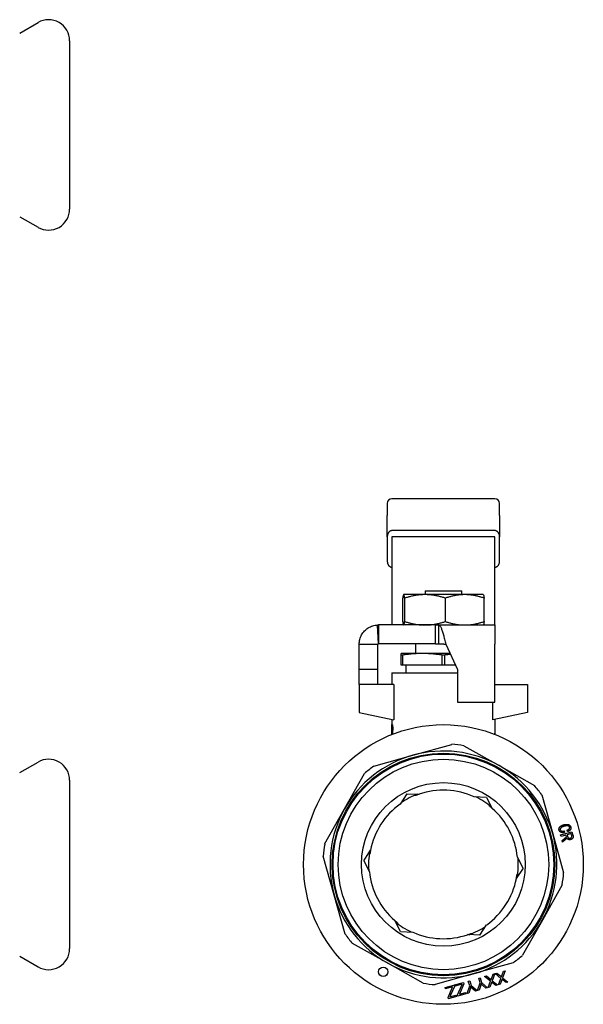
# Model space of a CAD drawing. Header units: millimetres. Extents: x 57 to 3742, y 34 to 384.
# Tile 11 of 11: x 387 to 507, y 166 to 377. Entities that reach past the tile are written whole.
import ezdxf

# ---------------------------------------------------------------- set-up
doc = ezdxf.new("R2010")
doc.units = ezdxf.units.MM
doc.layers.add('DETAIL', color=2, linetype='Continuous')

msp = doc.modelspace()

# ---------------------------------------------------------------- linework, layer by layer
at = {"layer": 'DETAIL'}
for p, q in [((386.86, 373.72), (390.78, 375.98)), ((397.53, 372.08), (397.53, 336.08)), ((386.86, 334.45), (390.78, 332.19)), ((488.43, 274.16), (466.43, 274.16)), ((465.43, 273.16), (465.43, 270.58)), ((489.43, 270.58), (489.43, 273.16)), ((465.43, 266.04), (465.43, 270.58)), ((489.43, 270.58), (489.43, 266.04)), ((465.43, 266.04), (465.43, 260.82)), ((488.43, 267.34), (466.43, 267.34)), ((488.43, 266.04), (466.43, 266.04)), ((466.43, 266.04), (466.43, 248.79)), ((488.43, 248.79), (488.43, 266.04)), ((489.43, 260.82), (489.43, 266.04)), ((468.72, 247.92), (468.72, 252.9)), ((468.93, 253.66), (468.92, 253.65)), ((473.5, 253.66), (468.93, 253.66)), ((468.93, 253.66), (468.93, 253.66)), ((469.15, 247.92), (469.15, 252.9)), ((481.99, 253.66), (473.5, 253.66)), ((473.53, 254.46), (473.52, 253.66)), ((473.53, 254.46), (481.33, 254.46)), ((477.85, 247.92), (477.85, 252.9)), ((481.33, 253.66), (481.33, 254.46)), ((485.93, 253.66), (481.99, 253.66)), ((485.93, 253.66), (485.93, 253.65)), ((486.13, 247.92), (486.13, 252.9)), ((466.43, 248.79), (466.43, 247.33)), ((488.43, 247.16), (488.43, 248.79)), ((463.52, 243.16), (463.35, 247.15)), ((475.76, 247.16), (463.53, 247.16)), ((463.53, 247.16), (463.53, 246.3)), ((468.93, 247.16), (468.92, 247.16)), ((475.76, 247.16), (488.43, 247.16)), ((475.76, 245.69), (475.76, 247.16)), ((476.43, 243.16), (476.43, 247.16)), ((485.93, 247.16), (485.93, 247.16)), ((488.43, 247.16), (488.43, 243.06)), ((463.53, 246.3), (463.53, 243.16)), ((475.76, 243.16), (475.76, 245.69)), ((459.43, 243.06), (461.43, 243.06)), ((459.43, 237.66), (459.43, 243.06)), ((461.43, 243.06), (463.43, 243.06)), ((463.43, 237.66), (463.43, 243.06)), ((475.76, 243.16), (463.53, 243.16)), ((471.43, 243.16), (471.43, 241.06)), ((477.92, 243.06), (480.43, 237.66)), ((488.43, 230.66), (488.43, 243.06)), ((468.43, 240.72), (468.43, 241.06)), ((472.93, 241.06), (468.43, 241.06)), ((468.43, 238.56), (468.43, 240.72)), ((468.68, 240.72), (468.43, 240.72)), ((468.68, 240.72), (468.68, 238.56)), ((478.85, 241.06), (472.93, 241.06)), ((477.17, 238.56), (477.17, 240.72)), ((477.68, 240.72), (477.17, 240.72)), ((477.68, 240.72), (477.68, 238.56)), ((468.68, 238.56), (468.43, 238.56)), ((477.17, 238.56), (468.68, 238.56)), ((469.43, 236.96), (469.43, 238.56)), ((477.68, 238.56), (477.17, 238.56)), ((480.01, 238.56), (477.68, 238.56)), ((463.43, 237.66), (459.43, 237.66)), ((459.43, 234.46), (459.43, 237.66)), ((463.43, 234.46), (463.43, 237.66)), ((466.43, 236.96), (480.43, 236.96)), ((466.43, 236.96), (466.43, 234.46)), ((480.43, 237.66), (480.43, 230.66)), ((466.84, 234.46), (459.43, 234.46)), ((459.43, 234.46), (459.43, 228.46)), ((466.84, 234.46), (466.84, 226.87)), ((488.43, 234.46), (495.43, 234.46)), ((495.43, 234.46), (495.43, 228.46)), ((480.43, 230.66), (488.43, 230.66)), ((488.01, 226.87), (488.01, 230.66)), ((459.43, 228.46), (466.84, 226.87)), ((495.43, 228.46), (488.01, 226.87)), ((466.42, 225.88), (466.46, 225.88)), ((466.42, 223.76), (466.42, 225.88)), ((466.42, 225.55), (466.42, 224.51)), ((466.42, 225.55), (466.45, 225.55)), ((466.43, 226.96), (466.43, 225.88)), ((466.43, 225.55), (466.43, 224.51)), ((466.46, 225.88), (466.47, 225.88)), ((488.43, 226.96), (488.43, 224.69)), ((466.42, 224.51), (466.46, 224.51)), ((466.42, 224.18), (466.42, 223.76)), ((466.42, 224.18), (466.45, 224.18)), ((466.43, 224.18), (466.43, 223.76)), ((466.49, 224.23), (466.5, 224.23)), ((466.58, 225.02), (466.59, 225.02)), ((488.43, 224.69), (488.43, 223.76)), ((470.88, 219.31), (479.22, 221.64)), ((481.76, 221.34), (489.31, 217.1)), ((462.54, 216.97), (470.88, 219.31)), ((386.86, 215.59), (390.78, 217.85)), ((489.31, 217.1), (496.86, 212.85)), ((456.29, 207.84), (460.53, 215.39)), ((397.53, 213.96), (397.53, 177.96)), ((469.62, 211.09), (468.19, 208.87)), ((469.62, 211.09), (472.26, 210.97)), ((471.56, 210.71), (471.23, 210.71)), ((498.44, 210.84), (500.78, 202.5)), ((486.63, 210.29), (483.99, 210.41)), ((486.63, 210.29), (487.84, 207.94)), ((487.27, 208.42), (487.1, 208.7)), ((452.04, 200.29), (456.29, 207.84)), ((500.78, 202.5), (503.11, 194.16)), ((502.48, 202.27), (504.9, 202.95)), ((502.57, 201.94), (502.48, 202.27)), ((503.62, 202.24), (502.57, 201.94)), ((503.25, 203.14), (503.34, 202.82)), ((503.72, 201.88), (503.62, 202.24)), ((503.95, 202.99), (503.86, 203.32)), ((504.74, 202.55), (503.87, 202.31)), ((503.87, 202.31), (503.98, 201.91)), ((504.83, 202.24), (504.74, 202.55)), ((504.9, 202.95), (505.1, 202.23)), ((502.81, 201.08), (503.72, 201.88)), ((502.91, 200.71), (502.81, 201.08)), ((503.85, 201.56), (502.91, 200.71)), ((460.41, 196.76), (461.84, 198.99)), ((461.72, 198.25), (461.55, 197.96)), ((454.08, 189.41), (451.74, 197.75)), ((460.41, 196.76), (461.63, 194.41)), ((494.44, 195.15), (493.23, 197.5)), ((494.44, 195.15), (493.01, 192.93)), ((493.13, 193.67), (493.3, 193.95)), ((502.81, 191.62), (498.57, 184.07)), ((456.41, 181.07), (454.08, 189.41)), ((468.22, 181.63), (467.01, 183.98)), ((467.59, 183.5), (467.75, 183.21)), ((498.57, 184.07), (494.32, 176.53)), ((468.22, 181.63), (470.87, 181.5)), ((483.3, 181.21), (483.63, 181.21)), ((485.24, 180.82), (486.67, 183.05)), ((465.54, 174.82), (457.99, 179.06)), ((485.24, 180.82), (482.59, 180.95)), ((386.86, 176.32), (390.78, 174.06)), ((473.09, 170.57), (465.54, 174.82)), ((492.31, 174.94), (483.97, 172.61)), ((488.46, 172.62), (488.85, 172.73)), ((488.85, 172.73), (489.69, 172.05)), ((489.91, 172.13), (490.27, 173.13)), ((490.65, 173.23), (490.08, 171.73)), ((490.27, 173.13), (490.65, 173.23)), ((483.97, 172.61), (475.63, 170.27)), ((479.82, 170.2), (481.71, 170.73)), ((481.71, 170.73), (481.8, 170.43)), ((482.75, 171.02), (483.07, 171.11)), ((483.04, 170.01), (482.75, 171.02)), ((483.07, 171.11), (483.36, 170.1)), ((484.69, 168.98), (485.26, 170.63)), ((484.98, 171.64), (485.29, 171.73)), ((485.26, 170.63), (484.98, 171.64)), ((485.29, 171.73), (485.58, 170.72)), ((485.58, 170.72), (486.88, 169.6)), ((486.24, 172), (486.63, 172.11)), ((487.5, 170.99), (486.24, 172)), ((486.63, 172.11), (487.47, 171.42)), ((486.97, 169.62), (487.5, 170.99)), ((487.69, 171.5), (488.05, 172.5)), ((488.43, 172.61), (487.86, 171.11)), ((487.86, 171.11), (488.99, 170.19)), ((488.62, 170.08), (488.01, 170.58)), ((488.05, 172.5), (488.43, 172.61)), ((489.72, 171.61), (488.46, 172.62)), ((489.2, 170.25), (489.72, 171.61)), ((489.84, 171.11), (489.54, 170.34)), ((490.08, 171.73), (491.21, 170.81)), ((490.84, 170.71), (490.23, 171.2)), ((491.21, 170.81), (490.84, 170.71)), ((477.79, 169.63), (479.68, 170.16)), ((477.87, 169.34), (477.79, 169.63)), ((479.39, 169.77), (477.87, 169.34)), ((478.42, 167.53), (479.29, 169.56)), ((479.76, 169.86), (478.96, 167.99)), ((479.29, 169.56), (479.39, 169.77)), ((479.68, 170.16), (479.76, 169.86)), ((479.9, 169.92), (479.82, 170.2)), ((481.43, 170.34), (479.9, 169.92)), ((480.45, 168.1), (481.33, 170.13)), ((480.83, 168.21), (482.17, 168.58)), ((481.8, 170.43), (481, 168.56)), ((481.33, 170.13), (481.43, 170.34)), ((482.17, 168.58), (482.24, 168.3)), ((482.47, 168.36), (483.04, 170.01)), ((482.84, 168.46), (482.47, 168.36)), ((483.11, 169.3), (482.84, 168.46)), ((483.36, 170.1), (484.66, 168.98)), ((484.28, 168.87), (483.6, 169.46)), ((484.66, 168.98), (484.28, 168.87)), ((485.06, 169.09), (484.69, 168.98)), ((485.33, 169.92), (485.06, 169.09)), ((486.5, 169.49), (485.83, 170.08)), ((486.88, 169.6), (486.5, 169.49)), ((487.32, 169.72), (486.97, 169.62)), ((487.62, 170.49), (487.32, 169.72)), ((488.99, 170.19), (488.62, 170.08)), ((489.54, 170.34), (489.2, 170.25)), ((478.5, 167.25), (478.42, 167.53)), ((480.21, 167.73), (478.5, 167.25)), ((478.79, 167.63), (480.13, 168.01)), ((480.13, 168.01), (480.21, 167.73)), ((480.53, 167.82), (480.45, 168.1)), ((482.24, 168.3), (480.53, 167.82))]:
    msp.add_line(p, q, dxfattribs=at)
at = {"layer": 'DETAIL', "flags": 128}
for points in [[(466.43, 267.34), (466.37, 267.34), (466.31, 267.33), (466.24, 267.32), (466.18, 267.3), (466.12, 267.28), (466.06, 267.25), (466, 267.22), (465.94, 267.18), (465.88, 267.13), (465.82, 267.08), (465.77, 267.02), (465.72, 266.96), (465.67, 266.89), (465.63, 266.82), (465.59, 266.75), (465.55, 266.68), (465.52, 266.6), (465.5, 266.52), (465.47, 266.44), (465.46, 266.36), (465.44, 266.27), (465.43, 266.19), (465.43, 266.11), (465.43, 266.04)], [(489.43, 266.04), (489.42, 266.11), (489.42, 266.19), (489.41, 266.27), (489.4, 266.36), (489.38, 266.44), (489.36, 266.52), (489.33, 266.6), (489.3, 266.68), (489.26, 266.75), (489.22, 266.82), (489.18, 266.89), (489.13, 266.96), (489.08, 267.02), (489.03, 267.08), (488.97, 267.13), (488.92, 267.18), (488.86, 267.22), (488.79, 267.25), (488.73, 267.28), (488.67, 267.3), (488.61, 267.32), (488.55, 267.33), (488.49, 267.34), (488.43, 267.34)], [(465.43, 260.82), (465.43, 260.74), (465.43, 260.66), (465.44, 260.58), (465.46, 260.5), (465.47, 260.41), (465.5, 260.33), (465.52, 260.25), (465.55, 260.18), (465.59, 260.1), (465.63, 260.03), (465.67, 259.96), (465.72, 259.89), (465.77, 259.83), (465.82, 259.77), (465.88, 259.72), (465.94, 259.68), (466, 259.64), (466.06, 259.6), (466.12, 259.57), (466.18, 259.55), (466.24, 259.53), (466.31, 259.52), (466.37, 259.51), (466.43, 259.51)], [(488.43, 259.51), (488.49, 259.51), (488.55, 259.52), (488.61, 259.53), (488.67, 259.55), (488.73, 259.57), (488.79, 259.6), (488.86, 259.64), (488.92, 259.68), (488.97, 259.72), (489.03, 259.77), (489.08, 259.83), (489.13, 259.89), (489.18, 259.96), (489.22, 260.03), (489.26, 260.1), (489.3, 260.18), (489.33, 260.25), (489.36, 260.33), (489.38, 260.42), (489.4, 260.5), (489.41, 260.58), (489.42, 260.66), (489.42, 260.74), (489.43, 260.82)], [(468.93, 253.66), (468.93, 253.66), (468.92, 253.65), (468.91, 253.64), (468.9, 253.63), (468.89, 253.62), (468.88, 253.6), (468.87, 253.59), (468.86, 253.56), (468.85, 253.54), (468.84, 253.51), (468.84, 253.48), (468.83, 253.45), (468.82, 253.42), (468.81, 253.38), (468.8, 253.34), (468.79, 253.3), (468.78, 253.26), (468.77, 253.21), (468.76, 253.16), (468.76, 253.12), (468.75, 253.06), (468.74, 253.01), (468.73, 252.95), (468.72, 252.9)], [(469.15, 252.9), (469.14, 252.95), (469.13, 253.01), (469.12, 253.06), (469.11, 253.12), (469.1, 253.16), (469.09, 253.21), (469.09, 253.26), (469.08, 253.3), (469.07, 253.34), (469.06, 253.38), (469.05, 253.42), (469.04, 253.45), (469.03, 253.48), (469.02, 253.51), (469.02, 253.54), (469.01, 253.56), (469, 253.59), (468.99, 253.6), (468.98, 253.62), (468.97, 253.63), (468.96, 253.64), (468.95, 253.65), (468.94, 253.66), (468.93, 253.66)], [(473.5, 253.66), (473.32, 253.66), (473.13, 253.65), (472.95, 253.64), (472.76, 253.63), (472.58, 253.62), (472.4, 253.6), (472.21, 253.59), (472.03, 253.56), (471.85, 253.54), (471.67, 253.51), (471.48, 253.48), (471.3, 253.45), (471.12, 253.42), (470.94, 253.38), (470.76, 253.34), (470.58, 253.3), (470.4, 253.26), (470.22, 253.21), (470.04, 253.16), (469.86, 253.12), (469.68, 253.06), (469.5, 253.01), (469.33, 252.95), (469.15, 252.9)], [(477.85, 252.9), (477.67, 252.95), (477.5, 253.01), (477.32, 253.06), (477.14, 253.12), (476.96, 253.16), (476.78, 253.21), (476.6, 253.26), (476.42, 253.3), (476.24, 253.34), (476.06, 253.38), (475.88, 253.42), (475.7, 253.45), (475.52, 253.48), (475.34, 253.51), (475.15, 253.54), (474.97, 253.56), (474.79, 253.59), (474.61, 253.6), (474.42, 253.62), (474.24, 253.63), (474.05, 253.64), (473.87, 253.65), (473.69, 253.66), (473.5, 253.66)], [(481.99, 253.66), (481.82, 253.66), (481.64, 253.65), (481.47, 253.64), (481.29, 253.63), (481.12, 253.62), (480.94, 253.6), (480.77, 253.59), (480.59, 253.56), (480.42, 253.54), (480.25, 253.51), (480.07, 253.48), (479.9, 253.45), (479.73, 253.42), (479.55, 253.38), (479.38, 253.34), (479.21, 253.3), (479.04, 253.26), (478.87, 253.21), (478.7, 253.16), (478.53, 253.11), (478.36, 253.06), (478.19, 253.01), (478.02, 252.95), (477.85, 252.9)], [(486.13, 252.9), (485.96, 252.95), (485.79, 253.01), (485.62, 253.06), (485.45, 253.11), (485.28, 253.16), (485.11, 253.21), (484.94, 253.26), (484.77, 253.3), (484.6, 253.34), (484.43, 253.38), (484.25, 253.42), (484.08, 253.45), (483.91, 253.48), (483.74, 253.51), (483.56, 253.54), (483.39, 253.56), (483.21, 253.59), (483.04, 253.6), (482.87, 253.62), (482.69, 253.63), (482.52, 253.64), (482.34, 253.65), (482.17, 253.66), (481.99, 253.66)], [(485.93, 253.65), (485.94, 253.65), (485.95, 253.64), (485.96, 253.63), (485.97, 253.61), (485.98, 253.6), (485.98, 253.58), (485.99, 253.56), (486, 253.53), (486.01, 253.51), (486.02, 253.48), (486.03, 253.45), (486.03, 253.42), (486.04, 253.39), (486.05, 253.35), (486.06, 253.32), (486.07, 253.28), (486.07, 253.23), (486.08, 253.19), (486.09, 253.15), (486.1, 253.1), (486.11, 253.05), (486.12, 253), (486.12, 252.95), (486.13, 252.9)], [(459.43, 243.06), (459.43, 243.32), (459.46, 243.58), (459.5, 243.83), (459.56, 244.09), (459.63, 244.34), (459.72, 244.58), (459.83, 244.82), (459.95, 245.06), (460.08, 245.28), (460.23, 245.49), (460.39, 245.7), (460.56, 245.89), (460.75, 246.08), (460.95, 246.25), (461.16, 246.4), (461.37, 246.55), (461.6, 246.68), (461.83, 246.79), (462.08, 246.89), (462.32, 246.98), (462.57, 247.04), (462.83, 247.1), (463.09, 247.13), (463.35, 247.15)], [(466.43, 247.33), (466.42, 247.31), (466.42, 247.3), (466.41, 247.28), (466.4, 247.27), (466.39, 247.26), (466.38, 247.25), (466.36, 247.24), (466.34, 247.23), (466.32, 247.22), (466.29, 247.21), (466.27, 247.2), (466.24, 247.19), (466.2, 247.19), (466.17, 247.18), (466.13, 247.18), (466.09, 247.17), (466.05, 247.17), (466, 247.16), (465.96, 247.16), (465.91, 247.16), (465.86, 247.16), (465.8, 247.16), (465.75, 247.16), (465.69, 247.16)], [(468.72, 247.92), (468.73, 247.86), (468.74, 247.8), (468.75, 247.75), (468.76, 247.7), (468.76, 247.65), (468.77, 247.6), (468.78, 247.56), (468.79, 247.51), (468.8, 247.47), (468.81, 247.43), (468.82, 247.4), (468.83, 247.36), (468.84, 247.33), (468.84, 247.3), (468.85, 247.27), (468.86, 247.25), (468.87, 247.23), (468.88, 247.21), (468.89, 247.19), (468.9, 247.18), (468.91, 247.17), (468.92, 247.16), (468.93, 247.16), (468.93, 247.16)], [(468.93, 247.16), (468.94, 247.16), (468.95, 247.16), (468.96, 247.17), (468.97, 247.18), (468.98, 247.19), (468.99, 247.21), (469, 247.23), (469.01, 247.25), (469.02, 247.27), (469.02, 247.3), (469.03, 247.33), (469.04, 247.36), (469.05, 247.4), (469.06, 247.43), (469.07, 247.47), (469.08, 247.51), (469.09, 247.56), (469.09, 247.6), (469.1, 247.65), (469.11, 247.7), (469.12, 247.75), (469.13, 247.8), (469.14, 247.86), (469.15, 247.92)], [(469.15, 247.92), (469.33, 247.86), (469.5, 247.8), (469.68, 247.75), (469.86, 247.7), (470.04, 247.65), (470.22, 247.6), (470.4, 247.56), (470.58, 247.51), (470.76, 247.47), (470.94, 247.43), (471.12, 247.4), (471.3, 247.36), (471.48, 247.33), (471.66, 247.3), (471.85, 247.27), (472.03, 247.25), (472.21, 247.23), (472.39, 247.21), (472.58, 247.19), (472.76, 247.18), (472.95, 247.17), (473.13, 247.16), (473.31, 247.16), (473.5, 247.16)], [(473.5, 247.16), (473.68, 247.16), (473.87, 247.16), (474.05, 247.17), (474.24, 247.18), (474.42, 247.19), (474.6, 247.21), (474.79, 247.23), (474.97, 247.25), (475.15, 247.27), (475.33, 247.3), (475.52, 247.33), (475.7, 247.36), (475.88, 247.4), (476.06, 247.43), (476.24, 247.47), (476.42, 247.51), (476.6, 247.56), (476.78, 247.6), (476.96, 247.65), (477.14, 247.7), (477.32, 247.75), (477.5, 247.8), (477.67, 247.86), (477.85, 247.92)], [(476.43, 247.16), (476.49, 247.14), (476.55, 247.11), (476.61, 247.06), (476.68, 246.99), (476.74, 246.91), (476.8, 246.81), (476.86, 246.69), (476.93, 246.56), (476.99, 246.42), (477.05, 246.26), (477.11, 246.09), (477.18, 245.91), (477.24, 245.72), (477.3, 245.51), (477.36, 245.3), (477.42, 245.07), (477.49, 244.84), (477.55, 244.6), (477.61, 244.35), (477.67, 244.1), (477.74, 243.84), (477.8, 243.58), (477.86, 243.32), (477.92, 243.06)], [(477.85, 247.92), (478.02, 247.86), (478.19, 247.8), (478.36, 247.75), (478.53, 247.7), (478.7, 247.65), (478.87, 247.6), (479.04, 247.56), (479.21, 247.51), (479.38, 247.47), (479.55, 247.43), (479.73, 247.4), (479.9, 247.36), (480.07, 247.33), (480.25, 247.3), (480.42, 247.27), (480.59, 247.25), (480.77, 247.23), (480.94, 247.21), (481.12, 247.19), (481.29, 247.18), (481.47, 247.17), (481.64, 247.16), (481.82, 247.16), (481.99, 247.16)], [(481.99, 247.16), (482.17, 247.16), (482.34, 247.16), (482.52, 247.17), (482.69, 247.18), (482.87, 247.19), (483.04, 247.21), (483.21, 247.23), (483.39, 247.25), (483.56, 247.27), (483.74, 247.3), (483.91, 247.33), (484.08, 247.36), (484.25, 247.4), (484.43, 247.43), (484.6, 247.47), (484.77, 247.51), (484.94, 247.56), (485.11, 247.6), (485.28, 247.65), (485.45, 247.7), (485.62, 247.75), (485.79, 247.8), (485.96, 247.86), (486.13, 247.92)], [(486.13, 247.92), (486.12, 247.86), (486.12, 247.81), (486.11, 247.76), (486.1, 247.71), (486.09, 247.67), (486.08, 247.62), (486.07, 247.58), (486.07, 247.54), (486.06, 247.5), (486.05, 247.46), (486.04, 247.43), (486.03, 247.39), (486.03, 247.36), (486.02, 247.33), (486.01, 247.3), (486, 247.28), (485.99, 247.26), (485.98, 247.24), (485.98, 247.22), (485.97, 247.2), (485.96, 247.19), (485.95, 247.18), (485.94, 247.17), (485.93, 247.16)], [(463.43, 243.06), (463.43, 243.06), (463.43, 243.07), (463.43, 243.08), (463.43, 243.08), (463.43, 243.09), (463.43, 243.09), (463.44, 243.1), (463.44, 243.11), (463.44, 243.11), (463.45, 243.12), (463.45, 243.12), (463.45, 243.13), (463.46, 243.13), (463.46, 243.13), (463.47, 243.14), (463.47, 243.14), (463.48, 243.15), (463.48, 243.15), (463.49, 243.15), (463.5, 243.15), (463.5, 243.15), (463.51, 243.16), (463.52, 243.16), (463.52, 243.16)], [(463.52, 243.16), (463.52, 243.16), (463.52, 243.16), (463.52, 243.16), (463.52, 243.16), (463.52, 243.16), (463.52, 243.16), (463.52, 243.16), (463.52, 243.16), (463.52, 243.16), (463.52, 243.16), (463.52, 243.16), (463.52, 243.16), (463.52, 243.16), (463.52, 243.16), (463.52, 243.16), (463.52, 243.16), (463.52, 243.16), (463.53, 243.16), (463.53, 243.16), (463.53, 243.16), (463.53, 243.16), (463.53, 243.16), (463.53, 243.16), (463.53, 243.16)], [(475.76, 243.16), (475.78, 243.16), (475.81, 243.16), (475.84, 243.16), (475.87, 243.16), (475.9, 243.16), (475.92, 243.16), (475.95, 243.16), (475.98, 243.16), (476.01, 243.16), (476.04, 243.16), (476.06, 243.16), (476.09, 243.16), (476.12, 243.16), (476.15, 243.16), (476.17, 243.16), (476.2, 243.16), (476.23, 243.16), (476.26, 243.16), (476.29, 243.16), (476.31, 243.16), (476.34, 243.16), (476.37, 243.16), (476.4, 243.16), (476.43, 243.16)], [(476.43, 243.16), (476.49, 243.16), (476.55, 243.16), (476.61, 243.15), (476.68, 243.15), (476.74, 243.15), (476.8, 243.15), (476.86, 243.15), (476.93, 243.14), (476.99, 243.14), (477.05, 243.14), (477.11, 243.13), (477.18, 243.13), (477.24, 243.12), (477.3, 243.12), (477.36, 243.11), (477.42, 243.11), (477.49, 243.1), (477.55, 243.09), (477.61, 243.09), (477.67, 243.08), (477.74, 243.08), (477.8, 243.07), (477.86, 243.06), (477.92, 243.06)], [(472.93, 241.06), (472.75, 241.06), (472.57, 241.06), (472.4, 241.05), (472.22, 241.05), (472.04, 241.04), (471.86, 241.04), (471.69, 241.03), (471.51, 241.02), (471.33, 241.01), (471.16, 241), (470.98, 240.98), (470.8, 240.97), (470.63, 240.96), (470.45, 240.94), (470.27, 240.92), (470.09, 240.9), (469.92, 240.88), (469.74, 240.86), (469.56, 240.84), (469.39, 240.82), (469.21, 240.8), (469.03, 240.77), (468.86, 240.75), (468.68, 240.72)], [(477.17, 240.72), (477, 240.75), (476.82, 240.77), (476.64, 240.8), (476.47, 240.82), (476.29, 240.84), (476.11, 240.86), (475.94, 240.88), (475.76, 240.9), (475.58, 240.92), (475.4, 240.94), (475.23, 240.96), (475.05, 240.97), (474.87, 240.98), (474.7, 241), (474.52, 241.01), (474.34, 241.02), (474.17, 241.03), (473.99, 241.04), (473.81, 241.04), (473.63, 241.05), (473.46, 241.05), (473.28, 241.06), (473.1, 241.06), (472.93, 241.06)], [(478.93, 240.89), (478.88, 240.88), (478.83, 240.87), (478.77, 240.87), (478.72, 240.86), (478.67, 240.86), (478.62, 240.85), (478.56, 240.84), (478.51, 240.84), (478.46, 240.83), (478.41, 240.82), (478.36, 240.82), (478.3, 240.81), (478.25, 240.8), (478.2, 240.8), (478.15, 240.79), (478.1, 240.78), (478.04, 240.78), (477.99, 240.77), (477.94, 240.76), (477.89, 240.75), (477.83, 240.75), (477.78, 240.74), (477.73, 240.73), (477.68, 240.72)], [(466.52, 225.02), (466.52, 225.07), (466.52, 225.11), (466.52, 225.14), (466.52, 225.18), (466.52, 225.22), (466.51, 225.26), (466.51, 225.3), (466.51, 225.33), (466.5, 225.36), (466.5, 225.39), (466.5, 225.42), (466.49, 225.44), (466.49, 225.46), (466.49, 225.48), (466.48, 225.5), (466.48, 225.51), (466.47, 225.52), (466.47, 225.53), (466.47, 225.54), (466.46, 225.54), (466.46, 225.55), (466.46, 225.55), (466.45, 225.55), (466.45, 225.55)], [(466.46, 225.88), (466.46, 225.88), (466.47, 225.88), (466.47, 225.87), (466.48, 225.87), (466.49, 225.85), (466.49, 225.84), (466.5, 225.82), (466.51, 225.8), (466.51, 225.77), (466.52, 225.75), (466.53, 225.71), (466.54, 225.68), (466.54, 225.64), (466.55, 225.59), (466.56, 225.55), (466.56, 225.49), (466.56, 225.44), (466.57, 225.38), (466.57, 225.33), (466.57, 225.27), (466.58, 225.2), (466.58, 225.14), (466.58, 225.09), (466.58, 225.02)], [(466.47, 225.88), (466.47, 225.88), (466.48, 225.88), (466.48, 225.87), (466.49, 225.87), (466.5, 225.85), (466.5, 225.84), (466.51, 225.82), (466.52, 225.8), (466.52, 225.78), (466.53, 225.75), (466.54, 225.72), (466.55, 225.68), (466.55, 225.64), (466.56, 225.59), (466.57, 225.54), (466.57, 225.49), (466.57, 225.44), (466.58, 225.38), (466.58, 225.33), (466.58, 225.27), (466.59, 225.2), (466.59, 225.15), (466.59, 225.09), (466.59, 225.02)], [(466.47, 223.78), (466.47, 223.79), (466.47, 223.81), (466.47, 223.83), (466.47, 223.84), (466.47, 223.86), (466.47, 223.88), (466.47, 223.89), (466.47, 223.91), (466.47, 223.93), (466.46, 223.94), (466.46, 223.96), (466.46, 223.98), (466.46, 223.99), (466.46, 224.01), (466.46, 224.03), (466.46, 224.04), (466.46, 224.06), (466.46, 224.08), (466.46, 224.09), (466.46, 224.11), (466.46, 224.13), (466.46, 224.14), (466.46, 224.16), (466.45, 224.18)], [(466.46, 224.51), (466.46, 224.51), (466.46, 224.51), (466.47, 224.52), (466.47, 224.52), (466.47, 224.53), (466.48, 224.54), (466.48, 224.55), (466.49, 224.56), (466.49, 224.58), (466.49, 224.6), (466.5, 224.61), (466.5, 224.63), (466.5, 224.66), (466.51, 224.68), (466.51, 224.71), (466.51, 224.74), (466.51, 224.77), (466.52, 224.81), (466.52, 224.84), (466.52, 224.88), (466.52, 224.91), (466.52, 224.94), (466.52, 224.98), (466.52, 225.02)], [(466.58, 225.02), (466.58, 224.97), (466.58, 224.92), (466.58, 224.89), (466.58, 224.84), (466.57, 224.8), (466.57, 224.75), (466.57, 224.71), (466.57, 224.66), (466.56, 224.62), (466.56, 224.58), (466.56, 224.55), (466.55, 224.51), (466.55, 224.48), (466.54, 224.45), (466.54, 224.42), (466.53, 224.39), (466.53, 224.36), (466.52, 224.33), (466.52, 224.31), (466.51, 224.29), (466.51, 224.27), (466.5, 224.26), (466.5, 224.24), (466.49, 224.23)], [(466.49, 224.23), (466.49, 224.21), (466.49, 224.19), (466.5, 224.17), (466.5, 224.16), (466.5, 224.14), (466.5, 224.12), (466.5, 224.1), (466.5, 224.08), (466.5, 224.07), (466.5, 224.05), (466.5, 224.03), (466.51, 224.01), (466.51, 223.99), (466.51, 223.98), (466.51, 223.96), (466.51, 223.94), (466.51, 223.92), (466.51, 223.9), (466.51, 223.89), (466.51, 223.87), (466.52, 223.85), (466.52, 223.83), (466.52, 223.81), (466.52, 223.8)], [(466.59, 225.02), (466.59, 224.97), (466.59, 224.92), (466.59, 224.88), (466.58, 224.84), (466.58, 224.8), (466.58, 224.75), (466.58, 224.71), (466.58, 224.66), (466.57, 224.62), (466.57, 224.58), (466.57, 224.55), (466.56, 224.51), (466.56, 224.48), (466.55, 224.45), (466.55, 224.42), (466.54, 224.39), (466.54, 224.36), (466.53, 224.33), (466.53, 224.31), (466.52, 224.29), (466.52, 224.27), (466.51, 224.26), (466.51, 224.24), (466.5, 224.23)], [(466.5, 224.23), (466.5, 224.21), (466.5, 224.19), (466.5, 224.18), (466.51, 224.16), (466.51, 224.14), (466.51, 224.12), (466.51, 224.1), (466.51, 224.09), (466.51, 224.07), (466.51, 224.05), (466.51, 224.03), (466.51, 224.01), (466.52, 224), (466.52, 223.98), (466.52, 223.96), (466.52, 223.94), (466.52, 223.93), (466.52, 223.91), (466.52, 223.89), (466.52, 223.87), (466.53, 223.85), (466.53, 223.84), (466.53, 223.82), (466.53, 223.8)], [(488.43, 224.69), (488.43, 224.69), (488.43, 224.69), (488.42, 224.68), (488.42, 224.66), (488.42, 224.65), (488.42, 224.63), (488.42, 224.6), (488.42, 224.57), (488.41, 224.54), (488.41, 224.51), (488.41, 224.47), (488.41, 224.43), (488.4, 224.39), (488.4, 224.34), (488.4, 224.29), (488.39, 224.24), (488.39, 224.19), (488.39, 224.13), (488.39, 224.08), (488.39, 224.02), (488.38, 223.96), (488.38, 223.9), (488.38, 223.84), (488.38, 223.78)], [(502.16, 203.28), (502.14, 203.35), (502.13, 203.42), (502.13, 203.49), (502.13, 203.55), (502.14, 203.62), (502.15, 203.69), (502.18, 203.76), (502.2, 203.82), (502.24, 203.88), (502.27, 203.94), (502.32, 204), (502.36, 204.05), (502.41, 204.1), (502.47, 204.14), (502.52, 204.18), (502.58, 204.22), (502.64, 204.25), (502.7, 204.28), (502.77, 204.31), (502.83, 204.34), (502.9, 204.37), (502.96, 204.39), (503.03, 204.41), (503.09, 204.43)], [(503.09, 204.43), (503.17, 204.45), (503.24, 204.47), (503.32, 204.48), (503.39, 204.5), (503.47, 204.51), (503.54, 204.52), (503.62, 204.53), (503.69, 204.53), (503.77, 204.53), (503.85, 204.53), (503.92, 204.53), (504, 204.52), (504.07, 204.5), (504.15, 204.48), (504.22, 204.45), (504.29, 204.42), (504.35, 204.38), (504.41, 204.33), (504.47, 204.28), (504.52, 204.23), (504.57, 204.17), (504.6, 204.1), (504.63, 204.03), (504.66, 203.96)], [(504.4, 203.9), (504.38, 203.95), (504.36, 204), (504.32, 204.05), (504.29, 204.09), (504.24, 204.12), (504.19, 204.15), (504.14, 204.17), (504.09, 204.19), (504.04, 204.2), (503.98, 204.21), (503.93, 204.22), (503.87, 204.22), (503.81, 204.22), (503.76, 204.22), (503.7, 204.21), (503.65, 204.2), (503.59, 204.2), (503.54, 204.19), (503.48, 204.18), (503.43, 204.16), (503.38, 204.15), (503.32, 204.14), (503.27, 204.12), (503.21, 204.11)], [(503.34, 202.82), (503.28, 202.8), (503.22, 202.79), (503.16, 202.78), (503.11, 202.77), (503.05, 202.76), (502.99, 202.76), (502.93, 202.75), (502.87, 202.75), (502.81, 202.76), (502.75, 202.76), (502.69, 202.77), (502.63, 202.79), (502.58, 202.81), (502.52, 202.83), (502.47, 202.86), (502.42, 202.9), (502.37, 202.93), (502.33, 202.97), (502.29, 203.02), (502.25, 203.06), (502.22, 203.11), (502.2, 203.17), (502.17, 203.22), (502.16, 203.28)], [(503.21, 204.11), (503.16, 204.1), (503.12, 204.08), (503.07, 204.07), (503.02, 204.05), (502.97, 204.03), (502.92, 204.01), (502.87, 203.99), (502.83, 203.97), (502.78, 203.95), (502.74, 203.93), (502.69, 203.9), (502.65, 203.88), (502.61, 203.85), (502.57, 203.81), (502.53, 203.78), (502.5, 203.74), (502.47, 203.7), (502.44, 203.66), (502.42, 203.61), (502.4, 203.56), (502.39, 203.51), (502.39, 203.46), (502.4, 203.41), (502.41, 203.36)], [(502.41, 203.36), (502.42, 203.32), (502.44, 203.28), (502.46, 203.25), (502.49, 203.22), (502.51, 203.19), (502.55, 203.16), (502.58, 203.14), (502.61, 203.12), (502.65, 203.11), (502.69, 203.09), (502.73, 203.08), (502.77, 203.08), (502.81, 203.08), (502.85, 203.07), (502.89, 203.08), (502.93, 203.08), (502.97, 203.08), (503.01, 203.09), (503.05, 203.1), (503.09, 203.11), (503.13, 203.11), (503.17, 203.12), (503.21, 203.13), (503.25, 203.14)], [(503.86, 203.32), (503.9, 203.33), (503.93, 203.34), (503.97, 203.35), (504, 203.36), (504.04, 203.38), (504.07, 203.39), (504.11, 203.41), (504.14, 203.42), (504.17, 203.44), (504.21, 203.46), (504.24, 203.48), (504.27, 203.5), (504.3, 203.53), (504.32, 203.55), (504.35, 203.58), (504.37, 203.61), (504.39, 203.65), (504.4, 203.68), (504.41, 203.72), (504.42, 203.75), (504.42, 203.79), (504.42, 203.83), (504.41, 203.86), (504.4, 203.9)], [(504.66, 203.96), (504.67, 203.9), (504.68, 203.85), (504.69, 203.79), (504.69, 203.73), (504.68, 203.68), (504.67, 203.62), (504.66, 203.57), (504.64, 203.51), (504.62, 203.46), (504.59, 203.41), (504.56, 203.36), (504.53, 203.32), (504.49, 203.28), (504.45, 203.24), (504.41, 203.2), (504.37, 203.17), (504.32, 203.13), (504.27, 203.11), (504.22, 203.08), (504.17, 203.06), (504.12, 203.04), (504.06, 203.02), (504.01, 203), (503.95, 202.99)], [(504.53, 201.6), (504.56, 201.61), (504.6, 201.62), (504.63, 201.63), (504.66, 201.65), (504.69, 201.66), (504.71, 201.68), (504.74, 201.7), (504.76, 201.73), (504.79, 201.75), (504.8, 201.78), (504.82, 201.81), (504.84, 201.84), (504.85, 201.87), (504.86, 201.9), (504.86, 201.94), (504.86, 201.97), (504.87, 202), (504.86, 202.04), (504.86, 202.07), (504.86, 202.1), (504.85, 202.14), (504.84, 202.17), (504.84, 202.2), (504.83, 202.24)], [(505.1, 202.23), (505.12, 202.19), (505.13, 202.14), (505.14, 202.08), (505.14, 202.03), (505.15, 201.98), (505.15, 201.93), (505.15, 201.88), (505.14, 201.83), (505.14, 201.78), (505.13, 201.73), (505.11, 201.68), (505.09, 201.63), (505.07, 201.58), (505.05, 201.54), (505.02, 201.5), (504.98, 201.46), (504.94, 201.43), (504.9, 201.39), (504.86, 201.37), (504.81, 201.34), (504.77, 201.32), (504.72, 201.3), (504.67, 201.28), (504.62, 201.27)], [(504.62, 201.27), (504.59, 201.26), (504.55, 201.25), (504.51, 201.25), (504.48, 201.24), (504.44, 201.24), (504.4, 201.23), (504.36, 201.23), (504.33, 201.24), (504.29, 201.24), (504.25, 201.25), (504.22, 201.26), (504.18, 201.27), (504.15, 201.29), (504.11, 201.3), (504.08, 201.32), (504.05, 201.34), (504.02, 201.36), (503.99, 201.39), (503.96, 201.41), (503.94, 201.44), (503.91, 201.47), (503.89, 201.5), (503.87, 201.53), (503.85, 201.56)], [(503.98, 201.91), (503.99, 201.88), (504, 201.85), (504.01, 201.82), (504.03, 201.79), (504.04, 201.77), (504.06, 201.74), (504.08, 201.72), (504.1, 201.7), (504.12, 201.67), (504.14, 201.65), (504.16, 201.63), (504.18, 201.62), (504.21, 201.6), (504.24, 201.59), (504.27, 201.58), (504.3, 201.58), (504.33, 201.57), (504.36, 201.57), (504.38, 201.57), (504.41, 201.57), (504.44, 201.58), (504.47, 201.58), (504.5, 201.59), (504.53, 201.6)], [(487.47, 171.42), (487.48, 171.42), (487.48, 171.41), (487.49, 171.41), (487.5, 171.4), (487.5, 171.4), (487.51, 171.39), (487.52, 171.38), (487.52, 171.38), (487.53, 171.37), (487.54, 171.37), (487.54, 171.36), (487.55, 171.36), (487.55, 171.35), (487.56, 171.35), (487.57, 171.34), (487.57, 171.34), (487.58, 171.33), (487.58, 171.32), (487.59, 171.32), (487.6, 171.31), (487.6, 171.31), (487.61, 171.3), (487.62, 171.3), (487.62, 171.29)], [(487.62, 171.29), (487.62, 171.3), (487.63, 171.31), (487.63, 171.32), (487.63, 171.33), (487.63, 171.34), (487.64, 171.34), (487.64, 171.35), (487.64, 171.36), (487.64, 171.37), (487.65, 171.38), (487.65, 171.39), (487.65, 171.4), (487.65, 171.41), (487.66, 171.42), (487.66, 171.42), (487.66, 171.43), (487.67, 171.44), (487.67, 171.45), (487.67, 171.46), (487.67, 171.47), (487.68, 171.48), (487.68, 171.49), (487.68, 171.49), (487.69, 171.5)], [(487.74, 170.82), (487.73, 170.8), (487.73, 170.79), (487.72, 170.77), (487.72, 170.76), (487.71, 170.75), (487.71, 170.73), (487.71, 170.72), (487.7, 170.71), (487.7, 170.69), (487.69, 170.68), (487.69, 170.66), (487.68, 170.65), (487.68, 170.64), (487.67, 170.62), (487.67, 170.61), (487.66, 170.6), (487.66, 170.58), (487.65, 170.57), (487.65, 170.56), (487.64, 170.54), (487.64, 170.53), (487.63, 170.52), (487.63, 170.5), (487.62, 170.49)], [(488.01, 170.58), (488, 170.58), (487.99, 170.59), (487.97, 170.6), (487.96, 170.61), (487.95, 170.62), (487.94, 170.63), (487.93, 170.64), (487.92, 170.65), (487.9, 170.66), (487.89, 170.67), (487.88, 170.68), (487.87, 170.69), (487.86, 170.7), (487.85, 170.71), (487.84, 170.72), (487.82, 170.73), (487.81, 170.74), (487.8, 170.75), (487.79, 170.76), (487.78, 170.77), (487.77, 170.78), (487.76, 170.79), (487.75, 170.8), (487.74, 170.82)], [(489.69, 172.05), (489.7, 172.04), (489.71, 172.03), (489.71, 172.03), (489.72, 172.02), (489.73, 172.02), (489.73, 172.01), (489.74, 172.01), (489.74, 172), (489.75, 172), (489.76, 171.99), (489.76, 171.99), (489.77, 171.98), (489.78, 171.98), (489.78, 171.97), (489.79, 171.96), (489.79, 171.96), (489.8, 171.95), (489.81, 171.95), (489.81, 171.94), (489.82, 171.94), (489.83, 171.93), (489.83, 171.93), (489.84, 171.92), (489.84, 171.91)], [(489.84, 171.91), (489.85, 171.92), (489.85, 171.93), (489.85, 171.94), (489.85, 171.95), (489.86, 171.96), (489.86, 171.97), (489.86, 171.98), (489.86, 171.98), (489.87, 171.99), (489.87, 172), (489.87, 172.01), (489.87, 172.02), (489.88, 172.03), (489.88, 172.04), (489.88, 172.05), (489.88, 172.06), (489.89, 172.06), (489.89, 172.07), (489.89, 172.08), (489.9, 172.09), (489.9, 172.1), (489.9, 172.11), (489.9, 172.12), (489.91, 172.13)], [(489.96, 171.44), (489.95, 171.42), (489.95, 171.41), (489.95, 171.4), (489.94, 171.38), (489.94, 171.37), (489.93, 171.36), (489.93, 171.34), (489.92, 171.33), (489.92, 171.31), (489.91, 171.3), (489.91, 171.29), (489.91, 171.27), (489.9, 171.26), (489.9, 171.25), (489.89, 171.23), (489.89, 171.22), (489.88, 171.21), (489.88, 171.19), (489.87, 171.18), (489.87, 171.17), (489.86, 171.15), (489.85, 171.14), (489.85, 171.13), (489.84, 171.11)], [(490.23, 171.2), (490.22, 171.21), (490.21, 171.22), (490.2, 171.23), (490.18, 171.24), (490.17, 171.25), (490.16, 171.26), (490.15, 171.27), (490.14, 171.28), (490.13, 171.29), (490.11, 171.29), (490.1, 171.3), (490.09, 171.31), (490.08, 171.32), (490.07, 171.33), (490.06, 171.34), (490.05, 171.35), (490.03, 171.37), (490.02, 171.38), (490.01, 171.39), (490, 171.4), (489.99, 171.41), (489.98, 171.42), (489.97, 171.43), (489.96, 171.44)], [(481, 168.56), (480.99, 168.54), (480.99, 168.53), (480.98, 168.51), (480.97, 168.5), (480.97, 168.48), (480.96, 168.47), (480.95, 168.45), (480.95, 168.44), (480.94, 168.43), (480.93, 168.41), (480.93, 168.4), (480.92, 168.38), (480.91, 168.37), (480.91, 168.35), (480.9, 168.34), (480.89, 168.32), (480.88, 168.31), (480.88, 168.29), (480.87, 168.28), (480.86, 168.26), (480.85, 168.25), (480.85, 168.23), (480.84, 168.22), (480.83, 168.21)], [(483.25, 169.79), (483.24, 169.77), (483.24, 169.75), (483.23, 169.73), (483.23, 169.71), (483.22, 169.69), (483.22, 169.67), (483.21, 169.65), (483.2, 169.63), (483.2, 169.61), (483.19, 169.59), (483.19, 169.56), (483.18, 169.54), (483.17, 169.52), (483.17, 169.5), (483.16, 169.48), (483.16, 169.46), (483.15, 169.44), (483.14, 169.42), (483.14, 169.4), (483.13, 169.38), (483.12, 169.36), (483.12, 169.34), (483.11, 169.32), (483.11, 169.3)], [(483.6, 169.46), (483.59, 169.47), (483.57, 169.48), (483.56, 169.5), (483.54, 169.51), (483.53, 169.52), (483.51, 169.54), (483.5, 169.55), (483.48, 169.57), (483.47, 169.58), (483.45, 169.59), (483.44, 169.61), (483.42, 169.62), (483.41, 169.64), (483.39, 169.65), (483.38, 169.66), (483.36, 169.68), (483.35, 169.69), (483.34, 169.71), (483.32, 169.72), (483.31, 169.74), (483.29, 169.75), (483.28, 169.76), (483.26, 169.78), (483.25, 169.79)], [(485.47, 170.42), (485.46, 170.39), (485.46, 170.37), (485.45, 170.35), (485.45, 170.33), (485.44, 170.31), (485.44, 170.29), (485.43, 170.27), (485.43, 170.25), (485.42, 170.23), (485.41, 170.21), (485.41, 170.19), (485.4, 170.17), (485.4, 170.15), (485.39, 170.13), (485.38, 170.11), (485.38, 170.08), (485.37, 170.06), (485.37, 170.04), (485.36, 170.02), (485.35, 170), (485.35, 169.98), (485.34, 169.96), (485.33, 169.94), (485.33, 169.92)], [(485.83, 170.08), (485.81, 170.09), (485.8, 170.11), (485.78, 170.12), (485.77, 170.13), (485.75, 170.15), (485.74, 170.16), (485.72, 170.18), (485.71, 170.19), (485.69, 170.2), (485.68, 170.22), (485.66, 170.23), (485.65, 170.24), (485.63, 170.26), (485.62, 170.27), (485.6, 170.29), (485.59, 170.3), (485.57, 170.32), (485.56, 170.33), (485.54, 170.34), (485.53, 170.36), (485.51, 170.37), (485.5, 170.39), (485.48, 170.4), (485.47, 170.42)], [(478.96, 167.99), (478.96, 167.97), (478.95, 167.96), (478.94, 167.94), (478.94, 167.93), (478.93, 167.91), (478.92, 167.9), (478.92, 167.88), (478.91, 167.87), (478.9, 167.85), (478.9, 167.84), (478.89, 167.82), (478.88, 167.81), (478.88, 167.79), (478.87, 167.78), (478.86, 167.77), (478.85, 167.75), (478.85, 167.74), (478.84, 167.72), (478.83, 167.71), (478.83, 167.69), (478.82, 167.68), (478.81, 167.66), (478.8, 167.65), (478.79, 167.63)]]:
    msp.add_lwpolyline(points, dxfattribs=at)
at = {"layer": 'DETAIL'}
for centre, radius in [((477.43, 195.96), 29.9), ((477.43, 195.96), 23.8), ((477.43, 195.96), 23.6), ((477.43, 195.96), 22.5), ((477.43, 195.96), 17.5), ((464.56, 173.01), 1)]:
    msp.add_circle(centre, radius, dxfattribs=at)
for centre, radius, start, end in [((393.03, 372.08), 4.5, 0, 120), ((393.03, 336.08), 4.5, 240, 0), ((466.43, 273.16), 1, 90, 180), ((488.43, 273.16), 1, 0, 90), ((477.43, 195.96), 25.75, 80.3118, 86.0061), ((477.43, 195.96), 24.25, 105.659, 150.659), ((477.43, 195.96), 24.25, 60.659, 105.659), ((393.03, 213.96), 4.5, 0, 120), ((477.43, 195.96), 25.75, 125.3118, 131.0061), ((477.43, 195.96), 24.25, 15.659, 60.659), ((477.43, 195.96), 25.75, 35.3118, 41.0061), ((477.43, 195.96), 16, 110.0907, 124.4942), ((477.43, 195.96), 15.87, 108.9923, 111.6998), ((477.43, 195.96), 15.88, 65.5927, 108.9923), ((477.43, 195.96), 15.88, 125.5927, 168.9923), ((477.43, 195.96), 16, 50.0907, 64.4942), ((477.43, 195.96), 24.25, 150.659, 195.659), ((477.43, 195.96), 15.87, 48.9923, 51.6998), ((477.43, 195.96), 15.88, 5.5927, 48.9923), ((477.43, 195.96), 24.25, 330.659, 15.659), ((477.43, 195.96), 25.75, 170.3118, 176.0061), ((477.43, 195.96), 16, 170.0907, 184.4942), ((477.43, 195.96), 15.88, 168.9923, 171.6998), ((477.43, 195.96), 16, 350.0907, 4.4942), ((477.43, 195.96), 15.88, 185.5927, 228.9923), ((477.43, 195.96), 25.75, 350.3118, 356.0061), ((477.43, 195.96), 15.88, 305.5927, 348.9923), ((477.43, 195.96), 15.87, 348.9923, 351.6998), ((477.43, 195.96), 24.25, 195.659, 240.659), ((477.43, 195.96), 15.87, 228.9923, 231.6998), ((477.43, 195.96), 16, 230.0907, 244.4942), ((477.43, 195.96), 24.25, 285.659, 330.659), ((477.43, 195.96), 25.75, 215.3118, 221.0061), ((477.43, 195.96), 15.88, 245.5927, 288.9923), ((477.43, 195.96), 15.87, 288.9923, 291.6998), ((477.43, 195.96), 16, 290.0907, 304.4942), ((393.03, 177.96), 4.5, 240, 0), ((477.43, 195.96), 24.25, 240.659, 285.659), ((477.43, 195.96), 25.75, 305.3118, 311.0061), ((477.43, 195.96), 25.75, 260.3118, 266.0061)]:
    msp.add_arc(centre, radius, start, end, dxfattribs=at)
for centre, major_axis, ratio, start_param, end_param in [((467.38, 65.45), (-3.94, 181.7), 0.150189, 6.279929, 6.286442), ((476.09, 125.95), (-9.88, 120.82), 0.982829, 6.197386, 6.203012)]:
    msp.add_ellipse(centre, major_axis=major_axis, ratio=ratio, start_param=start_param, end_param=end_param, dxfattribs=at)

doc.saveas('drawing.dxf')
